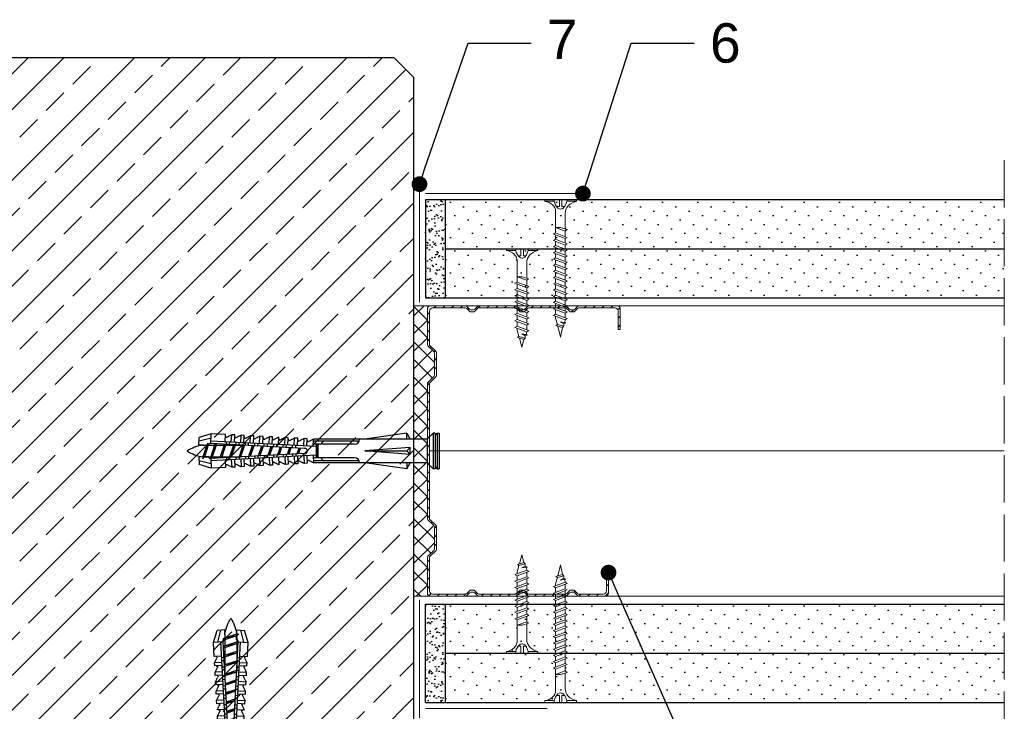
# Model space of a CAD drawing. Header units: millimetres. Extents: x 1245 to 3300, y 237 to 1534.
# Tile 9 of 16: x 2281 to 2531, y 524 to 699. Entities that reach past the tile are written whole.
import ezdxf
from ezdxf import colors
from ezdxf.entities.mleader import LeaderData, LeaderLine
from ezdxf.math import Vec2, Vec3

# ---------------------------------------------------------------- set-up
doc = ezdxf.new("R2010")
doc.units = ezdxf.units.MM
doc.linetypes.add('ACAD_ISO02W100', pattern=[15, 12, -3])
for name, color, linetype, lineweight in [('_ISOVER WELNA', 7, 'BATTING', 9), ('_RIGIPS AKCESORIA', 7, 'Continuous', 18), ('_RIGIPS G-K', 7, 'Continuous', 25), ('_RIGIPS PROFIL', 7, 'Continuous', 18), ('KRESKOWANIE', 7, 'Continuous', 9), ('OPISY', 7, 'Continuous', 9), ('PRZERYWANA', 7, 'ACAD_ISO02W100', 9)]:
    doc.layers.add(name, color=color, linetype=linetype, lineweight=lineweight)
doc.styles.get("Standard").update_dxf_attribs({"font": 'arial.ttf'})
doc.linetypes.add('BATTING', pattern='A,0.00254,-2.54,[134,ltypeshp.shx,S=2.54,R=0,X=-2.54,Y=0],-5.08,[134,ltypeshp.shx,S=2.54,R=180,X=2.54,Y=0],-2.54', length=10.16254)
pattern_1 = [(225, (85.7817, -438.6024), (1.122532, -3.367596), [0, -3.175])]
pattern_2 = [(225, (85.7817, -461.8024), (1.122532, -3.367596), [0, -3.175])]

# ---------------------------------------------------------------- blocks, each defined once
blk = doc.blocks.new('TN 25')
at = {"layer": '_RIGIPS AKCESORIA'}
for p, q in [((0, -0.84), (0, 7.16)), ((0, 7.16), (0.46, 7.16)), ((0.46, 7.16), (0.46, 4.78)), ((8.47, 4.46), (8.79, 5)), ((8.79, 5), (9.93, 2.01)), ((10.1, 4.46), (10.41, 5)), ((10.41, 5), (11.56, 2.01)), ((11.67, 4.46), (11.99, 5)), ((11.99, 5), (13.14, 2.01)), ((13.21, 4.46), (13.52, 5)), ((13.52, 5), (14.67, 2.01)), ((14.8, 4.46), (15.12, 5)), ((15.12, 5), (16.26, 2.01)), ((16.42, 4.46), (16.73, 5)), ((16.73, 5), (17.88, 2.01)), ((17.99, 4.46), (18.31, 5)), ((18.31, 5), (19.45, 2.01)), ((19.68, 4.46), (20, 5)), ((20, 5), (21.14, 2.01)), ((0.46, 4.78), (0, 4.78)), ((0, 3.5), (1.77, 3.5)), ((0, 2.83), (1.77, 2.83)), ((1.77, 3.5), (1.77, 4.2)), ((1.77, 2.83), (1.77, 2.18)), ((3.02, 4.46), (8.47, 4.46)), ((7.12, 4.46), (7.12, 3.18)), ((8.03, 2.01), (7.12, 4.46)), ((7.12, 3.18), (7.65, 1.53)), ((9.61, 1.51), (8.47, 4.46)), ((9, 4.46), (10.1, 4.46)), ((11.23, 1.51), (10.1, 4.46)), ((10.62, 4.46), (11.67, 4.46)), ((12.81, 1.51), (11.67, 4.46)), ((12.2, 4.46), (13.21, 4.46)), ((14.34, 1.51), (13.21, 4.46)), ((13.73, 4.46), (14.8, 4.46)), ((15.94, 1.51), (14.8, 4.46)), ((15.33, 4.46), (16.42, 4.46)), ((17.55, 1.51), (16.42, 4.46)), ((16.94, 4.46), (17.99, 4.46)), ((19.13, 1.51), (17.99, 4.46)), ((18.52, 4.46), (19.68, 4.46)), ((20.82, 1.51), (19.68, 4.46)), ((20.21, 4.46), (20.7, 4.46)), ((20.7, 4.46), (22.28, 3.98)), ((21.85, 1.83), (21.67, 3.28)), ((21.67, 3.28), (22.14, 2.4)), ((22.28, 3.98), (22.56, 4.37)), ((22.7, 2.36), (22.28, 3.98)), ((22.56, 4.37), (23.03, 2.71)), ((23.03, 2.71), (22.7, 2.36)), ((22.71, 3.85), (25, 3.24)), ((25, 3.24), (23.03, 2.71)), ((0.46, 1.64), (0, 1.64)), ((0.46, -0.84), (0.46, 1.64)), ((7.49, 2.01), (3.55, 2.01)), ((7.65, 1.53), (8.03, 2.01)), ((9.41, 2.01), (8.03, 2.01)), ((9.93, 2.01), (9.61, 1.51)), ((11.04, 2.01), (9.93, 2.01)), ((11.56, 2.01), (11.23, 1.51)), ((12.61, 2.01), (11.56, 2.01)), ((13.14, 2.01), (12.81, 1.51)), ((14.15, 2.01), (13.14, 2.01)), ((14.67, 2.01), (14.34, 1.51)), ((15.74, 2.01), (14.67, 2.01)), ((16.26, 2.01), (15.94, 1.51)), ((17.36, 2.01), (16.26, 2.01)), ((17.88, 2.01), (17.55, 1.51)), ((18.93, 2.01), (17.88, 2.01)), ((19.45, 2.01), (19.13, 1.51)), ((19.45, 2.01), (20.62, 2.01)), ((21.14, 2.01), (20.82, 1.51)), ((21.14, 2.01), (21.81, 2.12)), ((22.14, 2.4), (21.85, 1.83)), ((22.7, 2.36), (22.14, 2.4)), ((0, -0.84), (0.46, -0.84))]:
    blk.add_line(p, q, dxfattribs=at)
for centre, major_axis, ratio, start_param, end_param in [((3.09, 7.67), (0.17, 3.2), 0.826134, 1.773653, 3.180586), ((-0.04, 0.9), (0, 3.93), 0.848176, -0.720942, -0.151112), ((0.59, 4.62), (0, 2.81), 0.848176, 3.475072, 3.862535), ((1.66, 3.18), (0, 0.895), 0.848176, -1.552777, -0.720942), ((1.66, 3.18), (0, 0.895), 0.848176, 3.862535, 4.730408), ((3.37, -1.57), (0.28, 3.57), 0.832181, 0.035984, 1.430787), ((-2.73, 15.91), (0, 14.76), 0.848176, 3.399396, 3.475072)]:
    blk.add_ellipse(centre, major_axis=major_axis, ratio=ratio, start_param=start_param, end_param=end_param, dxfattribs=at)
blk = doc.blocks.new('TN 35')
at = {"layer": '_RIGIPS AKCESORIA'}
for p, q in [((0, -0.84), (0, 7.16)), ((0, 7.16), (0.46, 7.16)), ((0.46, 7.16), (0.46, 4.78)), ((8.47, 4.46), (8.79, 5)), ((8.79, 5), (9.93, 2.01)), ((10.1, 4.46), (10.41, 5)), ((10.41, 5), (11.56, 2.01)), ((11.67, 4.46), (11.99, 5)), ((11.99, 5), (13.14, 2.01)), ((13.21, 4.46), (13.52, 5)), ((13.52, 5), (14.67, 2.01)), ((14.8, 4.46), (15.12, 5)), ((15.12, 5), (16.26, 2.01)), ((16.42, 4.46), (16.73, 5)), ((16.73, 5), (17.88, 2.01)), ((17.99, 4.46), (18.31, 5)), ((18.31, 5), (19.45, 2.01)), ((19.57, 4.46), (19.88, 5)), ((19.88, 5), (21.03, 2.01)), ((21.14, 4.46), (21.46, 5)), ((21.46, 5), (22.6, 2.01)), ((22.72, 4.46), (23.03, 5)), ((23.03, 5), (24.18, 2.01)), ((24.29, 4.46), (24.61, 5)), ((24.61, 5), (25.75, 2.01)), ((25.87, 4.46), (26.18, 5)), ((26.18, 5), (27.33, 2.01)), ((27.44, 4.46), (27.76, 5)), ((27.76, 5), (28.9, 2.01)), ((29.13, 4.46), (29.45, 5)), ((29.45, 5), (30.59, 2.01)), ((0.46, 4.78), (0, 4.78)), ((0, 3.5), (1.77, 3.5)), ((0, 2.83), (1.77, 2.83)), ((1.77, 3.5), (1.77, 4.2)), ((1.77, 2.83), (1.77, 2.18)), ((3.02, 4.46), (8.47, 4.46)), ((7.12, 4.46), (7.12, 3.18)), ((8.03, 2.01), (7.12, 4.46)), ((7.12, 3.18), (7.65, 1.53)), ((9.61, 1.51), (8.47, 4.46)), ((9, 4.46), (10.1, 4.46)), ((11.23, 1.51), (10.1, 4.46)), ((10.62, 4.46), (11.67, 4.46)), ((12.81, 1.51), (11.67, 4.46)), ((12.2, 4.46), (13.21, 4.46)), ((14.34, 1.51), (13.21, 4.46)), ((13.73, 4.46), (14.8, 4.46)), ((15.94, 1.51), (14.8, 4.46)), ((15.33, 4.46), (16.42, 4.46)), ((17.55, 1.51), (16.42, 4.46)), ((16.94, 4.46), (17.99, 4.46)), ((19.13, 1.51), (17.99, 4.46)), ((18.52, 4.46), (19.57, 4.46)), ((20.7, 1.51), (19.57, 4.46)), ((20.09, 4.46), (21.14, 4.46)), ((22.28, 1.51), (21.14, 4.46)), ((21.67, 4.46), (22.72, 4.46)), ((23.85, 1.51), (22.72, 4.46)), ((23.24, 4.46), (24.29, 4.46)), ((25.43, 1.51), (24.29, 4.46)), ((24.81, 4.46), (25.87, 4.46)), ((27, 1.51), (25.87, 4.46)), ((26.39, 4.46), (27.44, 4.46)), ((28.58, 1.51), (27.44, 4.46)), ((27.96, 4.46), (29.13, 4.46)), ((30.27, 1.51), (29.13, 4.46)), ((29.65, 4.46), (30.15, 4.46)), ((30.15, 4.46), (31.73, 3.98)), ((31.3, 1.83), (31.12, 3.28)), ((31.12, 3.28), (31.59, 2.4)), ((31.73, 3.98), (32.01, 4.37)), ((32.15, 2.36), (31.73, 3.98)), ((32.01, 4.37), (32.48, 2.71)), ((32.48, 2.71), (32.15, 2.36)), ((32.16, 3.85), (35, 3.24)), ((35, 3.24), (32.48, 2.71)), ((0.46, 1.64), (0, 1.64)), ((0.46, -0.84), (0.46, 1.64)), ((7.49, 2.01), (3.55, 2.01)), ((7.65, 1.53), (8.03, 2.01)), ((9.41, 2.01), (8.03, 2.01)), ((9.93, 2.01), (9.61, 1.51)), ((11.04, 2.01), (9.93, 2.01)), ((11.56, 2.01), (11.23, 1.51)), ((12.61, 2.01), (11.56, 2.01)), ((13.14, 2.01), (12.81, 1.51)), ((14.15, 2.01), (13.14, 2.01)), ((14.67, 2.01), (14.34, 1.51)), ((15.74, 2.01), (14.67, 2.01)), ((16.26, 2.01), (15.94, 1.51)), ((17.36, 2.01), (16.26, 2.01)), ((17.88, 2.01), (17.55, 1.51)), ((18.93, 2.01), (17.84, 2.01)), ((19.45, 2.01), (19.13, 1.51)), ((20.51, 2.01), (19.41, 2.01)), ((21.03, 2.01), (20.7, 1.51)), ((22.08, 2.01), (20.99, 2.01)), ((22.6, 2.01), (22.28, 1.51)), ((23.66, 2.01), (22.56, 2.01)), ((24.18, 2.01), (23.85, 1.51)), ((25.23, 2.01), (24.14, 2.01)), ((25.75, 2.01), (25.43, 1.51)), ((26.81, 2.01), (25.71, 2.01)), ((27.33, 2.01), (27, 1.51)), ((28.38, 2.01), (27.33, 2.01)), ((28.9, 2.01), (28.58, 1.51)), ((28.9, 2.01), (30.07, 2.01)), ((30.59, 2.01), (30.27, 1.51)), ((30.59, 2.01), (31.26, 2.12)), ((31.59, 2.4), (31.3, 1.83)), ((32.15, 2.36), (31.59, 2.4)), ((0, -0.84), (0.46, -0.84))]:
    blk.add_line(p, q, dxfattribs=at)
for centre, major_axis, ratio, start_param, end_param in [((3.09, 7.67), (0.17, 3.2), 0.826134, 1.773653, 3.180586), ((-0.04, 0.9), (0, 3.93), 0.848176, -0.720942, -0.151112), ((0.59, 4.62), (0, 2.81), 0.848176, 3.475072, 3.862535), ((1.66, 3.18), (0, 0.895), 0.848176, -1.552777, -0.720942), ((1.66, 3.18), (0, 0.895), 0.848176, 3.862535, 4.730408), ((3.37, -1.57), (0.28, 3.57), 0.832181, 0.035984, 1.430787), ((-2.73, 15.91), (0, 14.76), 0.848176, 3.399396, 3.475072)]:
    blk.add_ellipse(centre, major_axis=major_axis, ratio=ratio, start_param=start_param, end_param=end_param, dxfattribs=at)
blk = doc.blocks.new('CW 75 ULTRASTIL')
h = blk.add_hatch()
h.set_pattern_fill('ANSI31', color=256, scale=0.5, style=0)
h.paths.add_polyline_path([(106.07, 103.31, -0.414214), (106.87, 104.11), (115.19, 104.11, -0.198912), (115.55, 103.96), (116.25, 103.25, 0.198912), (116.61, 103.11), (117.19, 103.11, 0.198912), (117.55, 103.25), (118.25, 103.96, -0.198912), (118.61, 104.11), (127.89, 104.11, -0.198912), (128.25, 103.96), (128.95, 103.25, 0.198912), (129.31, 103.11), (129.89, 103.11, 0.198912), (130.25, 103.25), (130.95, 103.96, -0.198912), (131.31, 104.11), (140.59, 104.11, -0.198912), (140.95, 103.96), (141.65, 103.25, 0.198912), (142.01, 103.11), (142.59, 103.11, 0.198912), (142.95, 103.25), (143.65, 103.96, -0.198912), (144.01, 104.11), (153.17, 104.11, -0.414214), (153.97, 103.31), (153.97, 98.66), (154.52, 98.66), (154.52, 103.86, 0.414214), (153.72, 104.66), (144.01, 104.66, 0.198912), (143.65, 104.51), (142.95, 103.8, -0.198912), (142.59, 103.66), (142.01, 103.66, -0.198912), (141.65, 103.8), (140.95, 104.51, 0.198912), (140.59, 104.66), (131.31, 104.66, 0.198912), (130.95, 104.51), (130.25, 103.8, -0.198912), (129.89, 103.66), (129.31, 103.66, -0.198912), (128.95, 103.8), (128.25, 104.51, 0.198912), (127.89, 104.66), (118.61, 104.66, 0.198912), (118.25, 104.51), (117.55, 103.8, -0.198912), (117.19, 103.66), (116.61, 103.66, -0.198912), (116.25, 103.8), (115.55, 104.51, 0.198912), (115.19, 104.66), (106.32, 104.66, 0.414214), (105.52, 103.86), (105.52, 94.86, 0.198912), (105.67, 94.51), (107.17, 93, -0.198912), (107.32, 92.65), (107.32, 87.06, -0.198912), (107.17, 86.71), (105.67, 85.2, 0.198912), (105.52, 84.85), (105.52, 50.66, 0.198912), (105.67, 50.31), (107.17, 48.8, -0.198912), (107.32, 48.45), (107.32, 42.86, -0.198912), (107.17, 42.51), (105.67, 41, 0.198912), (105.52, 40.65), (105.52, 31.66, 0.414214), (106.32, 30.86), (115.19, 30.86, 0.198912), (115.55, 31), (116.25, 31.71, -0.198912), (116.61, 31.86), (117.19, 31.86, -0.198912), (117.55, 31.71), (118.25, 31, 0.198912), (118.61, 30.86), (127.89, 30.86, 0.198912), (128.25, 31), (128.95, 31.71, -0.198912), (129.31, 31.86), (129.89, 31.86, -0.198912), (130.25, 31.71), (130.95, 31, 0.198912), (131.31, 30.86), (140.59, 30.86, 0.198912), (140.95, 31), (141.65, 31.71, -0.198912), (142.01, 31.86), (142.59, 31.86, -0.198912), (142.95, 31.71), (143.65, 31, 0.198912), (144.01, 30.86), (150.72, 30.86, 0.414214), (151.52, 31.66), (151.52, 36.86), (150.97, 36.86), (150.97, 32.21, -0.414214), (150.17, 31.41), (144.01, 31.41, -0.198912), (143.65, 31.55), (142.95, 32.26, 0.198912), (142.59, 32.41), (142.01, 32.41, 0.198912), (141.65, 32.26), (140.95, 31.55, -0.198912), (140.59, 31.41), (131.31, 31.41, -0.198912), (130.95, 31.55), (130.25, 32.26, 0.198912), (129.89, 32.41), (129.31, 32.41, 0.198912), (128.95, 32.26), (128.25, 31.55, -0.198912), (127.89, 31.41), (118.61, 31.41, -0.198912), (118.25, 31.55), (117.55, 32.26, 0.198912), (117.19, 32.41), (116.61, 32.41, 0.198912), (116.25, 32.26), (115.55, 31.55, -0.198912), (115.19, 31.41), (106.87, 31.41, -0.414214), (106.07, 32.21), (106.07, 40.65, -0.198912), (106.22, 41), (107.72, 42.51, 0.198912), (107.87, 42.86), (107.87, 48.45, 0.198912), (107.72, 48.8), (106.22, 50.31, -0.198912), (106.07, 50.66), (106.07, 84.85, -0.198912), (106.22, 85.2), (107.72, 86.71, 0.198912), (107.87, 87.06), (107.87, 92.65, 0.198912), (107.72, 93), (106.22, 94.51, -0.198912), (106.07, 94.86)])
at = {"layer": '_RIGIPS PROFIL'}
for p, q in [((105.52, 103.86), (105.52, 94.86)), ((106.07, 103.31), (106.07, 94.86)), ((115.19, 104.66), (106.32, 104.66)), ((115.19, 104.11), (106.87, 104.11)), ((115.55, 104.51), (116.25, 103.8)), ((115.55, 103.96), (116.25, 103.25)), ((117.19, 103.66), (116.61, 103.66)), ((117.19, 103.11), (116.61, 103.11)), ((118.25, 104.51), (117.55, 103.8)), ((118.25, 103.96), (117.55, 103.25)), ((127.89, 104.66), (118.61, 104.66)), ((127.89, 104.11), (118.61, 104.11)), ((128.25, 104.51), (128.95, 103.8)), ((128.25, 103.96), (128.95, 103.25)), ((129.89, 103.66), (129.31, 103.66)), ((129.89, 103.11), (129.31, 103.11)), ((130.95, 104.51), (130.25, 103.8)), ((130.95, 103.96), (130.25, 103.25)), ((131.31, 104.66), (140.59, 104.66)), ((131.31, 104.11), (140.59, 104.11)), ((140.95, 104.51), (141.65, 103.8)), ((140.95, 103.96), (141.65, 103.25)), ((142.59, 103.66), (142.01, 103.66)), ((142.59, 103.11), (142.01, 103.11)), ((143.65, 104.51), (142.95, 103.8)), ((143.65, 103.96), (142.95, 103.25)), ((153.72, 104.66), (144.01, 104.66)), ((153.17, 104.11), (144.01, 104.11)), ((153.97, 98.66), (153.97, 103.31)), ((154.52, 98.66), (154.52, 103.86)), ((153.97, 98.66), (154.52, 98.66)), ((107.17, 93), (105.67, 94.51)), ((107.72, 93), (106.22, 94.51)), ((107.32, 92.65), (107.32, 87.06)), ((107.87, 92.65), (107.87, 87.06)), ((107.17, 86.71), (105.67, 85.2)), ((107.72, 86.71), (106.22, 85.2)), ((105.52, 84.85), (105.52, 50.66)), ((106.07, 84.85), (106.07, 50.66)), ((107.17, 48.8), (105.67, 50.31)), ((107.72, 48.8), (106.22, 50.31)), ((107.32, 42.86), (107.32, 48.45)), ((107.87, 42.86), (107.87, 48.45)), ((107.17, 42.51), (105.67, 41)), ((107.72, 42.51), (106.22, 41)), ((105.52, 31.66), (105.52, 40.65)), ((106.07, 32.21), (106.07, 40.65)), ((150.97, 36.86), (150.97, 32.21)), ((150.97, 36.86), (151.52, 36.86)), ((151.52, 36.86), (151.52, 31.66)), ((115.19, 30.86), (106.32, 30.86)), ((115.19, 31.41), (106.87, 31.41)), ((115.55, 31.55), (116.25, 32.26)), ((115.55, 31), (116.25, 31.71)), ((117.19, 32.41), (116.61, 32.41)), ((117.19, 31.86), (116.61, 31.86)), ((118.25, 31.55), (117.55, 32.26)), ((118.25, 31), (117.55, 31.71)), ((127.89, 31.41), (118.61, 31.41)), ((127.89, 30.86), (118.61, 30.86)), ((128.25, 31.55), (128.95, 32.26)), ((128.25, 31), (128.95, 31.71)), ((129.89, 32.41), (129.31, 32.41)), ((129.89, 31.86), (129.31, 31.86)), ((130.95, 31.55), (130.25, 32.26)), ((130.95, 31), (130.25, 31.71)), ((131.31, 31.41), (140.59, 31.41)), ((131.31, 30.86), (140.59, 30.86)), ((140.95, 31.55), (141.65, 32.26)), ((140.95, 31), (141.65, 31.71)), ((142.59, 32.41), (142.01, 32.41)), ((142.59, 31.86), (142.01, 31.86)), ((143.65, 31.55), (142.95, 32.26)), ((143.65, 31), (142.95, 31.71)), ((150.17, 31.41), (144.01, 31.41)), ((150.72, 30.86), (144.01, 30.86))]:
    blk.add_line(p, q, dxfattribs=at)
for centre, radius, start, end in [((106.32, 103.86), 0.8, 90, 180), ((106.87, 103.31), 0.8, 90, 180), ((115.19, 104.16), 0.5, 45, 90), ((115.19, 103.61), 0.5, 45, 90), ((116.61, 104.16), 0.5, 225, 270), ((116.61, 103.61), 0.5, 225, 270), ((117.19, 104.16), 0.5, 270, 315), ((117.19, 103.61), 0.5, 270, 315), ((118.61, 104.16), 0.5, 90, 135), ((118.61, 103.61), 0.5, 90, 135), ((127.89, 104.16), 0.5, 45, 90), ((127.89, 103.61), 0.5, 45, 90), ((129.31, 104.16), 0.5, 225, 270), ((129.31, 103.61), 0.5, 225, 270), ((129.89, 104.16), 0.5, 270, 315), ((129.89, 103.61), 0.5, 270, 315), ((131.31, 104.16), 0.5, 90, 135), ((131.31, 103.61), 0.5, 90, 135), ((140.59, 104.16), 0.5, 45, 90), ((140.59, 103.61), 0.5, 45, 90), ((142.01, 104.16), 0.5, 225, 270), ((142.01, 103.61), 0.5, 225, 270), ((142.59, 104.16), 0.5, 270, 315), ((142.59, 103.61), 0.5, 270, 315), ((144.01, 104.16), 0.5, 90, 135), ((144.01, 103.61), 0.5, 90, 135), ((153.17, 103.31), 0.8, 0, 90), ((153.72, 103.86), 0.8, 0, 90), ((106.02, 94.86), 0.5, 180, 225), ((106.57, 94.86), 0.5, 180, 225), ((106.82, 92.65), 0.5, 0, 45), ((107.37, 92.65), 0.5, 0, 45), ((106.02, 84.85), 0.5, 135, 180), ((106.57, 84.85), 0.5, 135, 180), ((106.82, 87.06), 0.5, 315, 0), ((107.37, 87.06), 0.5, 315, 0), ((106.02, 50.66), 0.5, 180, 225), ((106.57, 50.66), 0.5, 180, 225), ((106.82, 48.45), 0.5, 0, 45), ((107.37, 48.45), 0.5, 0, 45), ((106.82, 42.86), 0.5, 315, 0), ((107.37, 42.86), 0.5, 315, 0), ((106.02, 40.65), 0.5, 135, 180), ((106.57, 40.65), 0.5, 135, 180), ((106.32, 31.66), 0.8, 180, 270), ((106.87, 32.21), 0.8, 180, 270), ((115.19, 31.91), 0.5, 270, 315), ((115.19, 31.36), 0.5, 270, 315), ((116.61, 31.91), 0.5, 90, 135), ((116.61, 31.36), 0.5, 90, 135), ((117.19, 31.91), 0.5, 45, 90), ((117.19, 31.36), 0.5, 45, 90), ((118.61, 31.91), 0.5, 225, 270), ((118.61, 31.36), 0.5, 225, 270), ((127.89, 31.91), 0.5, 270, 315), ((127.89, 31.36), 0.5, 270, 315), ((129.31, 31.91), 0.5, 90, 135), ((129.31, 31.36), 0.5, 90, 135), ((129.89, 31.91), 0.5, 45, 90), ((129.89, 31.36), 0.5, 45, 90), ((131.31, 31.91), 0.5, 225, 270), ((131.31, 31.36), 0.5, 225, 270), ((140.59, 31.91), 0.5, 270, 315), ((140.59, 31.36), 0.5, 270, 315), ((142.01, 31.91), 0.5, 90, 135), ((142.01, 31.36), 0.5, 90, 135), ((142.59, 31.91), 0.5, 45, 90), ((142.59, 31.36), 0.5, 45, 90), ((144.01, 31.91), 0.5, 225, 270), ((144.01, 31.36), 0.5, 225, 270), ((150.17, 32.21), 0.8, 270, 0), ((150.72, 31.66), 0.8, 270, 0)]:
    blk.add_arc(centre, radius, start, end, dxfattribs=at)
blk = doc.blocks.new('kolek rozprezny komplet 60')
for p, q in [((390.66, 217.01), (390.76, 218.91)), ((393.75, 218.75), (390.71, 217.96)), ((393.81, 219.85), (390.76, 218.91)), ((393.68, 217.35), (393.81, 219.85)), ((420.47, 216.55), (393.71, 217.95)), ((397.41, 219.66), (393.81, 219.85)), ((397.31, 217.76), (397.41, 219.66)), ((397.67, 217.14), (397.71, 217.74)), ((399, 219.58), (397.82, 218.98)), ((398.47, 217.1), (398.5, 217.7)), ((398.9, 217.68), (399, 219.58)), ((399.8, 219.54), (399, 219.58)), ((399.7, 217.64), (399.8, 219.54)), ((400.07, 217.02), (400.1, 217.62)), ((401.4, 219.45), (400.22, 218.85)), ((400.87, 216.98), (400.9, 217.58)), ((401.3, 217.56), (401.4, 219.45)), ((402.2, 219.41), (401.4, 219.45)), ((402.1, 217.51), (402.2, 219.41)), ((403.8, 219.33), (402.61, 218.72)), ((403.7, 217.43), (403.8, 219.33)), ((404.6, 219.29), (403.8, 219.33)), ((404.5, 217.39), (404.6, 219.29)), ((406.19, 219.2), (405.01, 218.6)), ((406.09, 217.3), (406.19, 219.2)), ((406.99, 219.16), (406.19, 219.2)), ((406.89, 217.26), (406.99, 219.16)), ((408.59, 219.08), (407.41, 218.47)), ((408.49, 217.18), (408.59, 219.08)), ((409.39, 219.03), (408.59, 219.08)), ((409.29, 217.14), (409.39, 219.03)), ((410.99, 218.95), (409.8, 218.35)), ((410.89, 217.05), (410.99, 218.95)), ((412.59, 218.87), (411.4, 218.26)), ((412.49, 216.97), (412.59, 218.87)), ((413.38, 218.82), (412.59, 218.87)), ((413.28, 216.93), (413.38, 218.82)), ((414.98, 218.74), (413.8, 218.14)), ((414.88, 216.84), (414.98, 218.74)), ((415.78, 218.7), (414.98, 218.74)), ((415.68, 216.8), (415.78, 218.7)), ((417.38, 218.62), (416.2, 218.01)), ((417.28, 216.72), (417.38, 218.62)), ((418.18, 218.57), (417.38, 218.62)), ((418.08, 216.68), (418.18, 218.57)), ((419.78, 218.49), (418.59, 217.89)), ((419.68, 216.59), (419.78, 218.49)), ((431.37, 217.95), (419.75, 217.95)), ((448.67, 218.45), (419.77, 218.45)), ((443.47, 219.95), (432.8, 218.45)), ((443.47, 218.45), (443.47, 219.95)), ((443.47, 219.95), (444.34, 218.45)), ((450.17, 219.95), (448.67, 218.45)), ((448.67, 218.45), (448.67, 212.45)), ((450.17, 219.95), (450.17, 210.95)), ((450.67, 219.95), (450.17, 219.95)), ((450.67, 219.95), (450.67, 210.95)), ((450.67, 219.35), (451.17, 219.95)), ((451.17, 219.95), (451.67, 219.95)), ((451.17, 219.95), (451.17, 210.95)), ((451.67, 219.95), (451.67, 210.95)), ((393.15, 216.88), (390.66, 217.01)), ((391.67, 216.95), (392.67, 216.95)), ((392.67, 216.95), (391.67, 213.95)), ((392.67, 216.95), (392.07, 213.95)), ((393.07, 216.95), (392.07, 213.95)), ((392.67, 216.95), (393.04, 217.45)), ((393.07, 216.95), (393.04, 217.45)), ((393.07, 216.95), (394.67, 216.95)), ((394.67, 216.95), (393.67, 213.95)), ((417.38, 216.11), (393.68, 217.35)), ((394.67, 216.95), (394.07, 213.95)), ((395.07, 216.95), (394.07, 213.95)), ((394.67, 216.95), (394.92, 217.29)), ((395.07, 216.95), (395.05, 217.28)), ((395.07, 216.95), (397.07, 216.95)), ((397.07, 216.95), (396.07, 213.95)), ((397.07, 216.95), (396.47, 213.95)), ((397.47, 216.95), (396.47, 213.95)), ((397.07, 216.95), (397.23, 217.17)), ((397.47, 216.95), (397.46, 217.16)), ((397.47, 216.95), (399.47, 216.95)), ((399.47, 216.95), (398.47, 213.95)), ((399.47, 216.95), (398.87, 213.95)), ((399.87, 216.95), (398.87, 213.95)), ((399.47, 216.95), (399.55, 217.05)), ((399.87, 216.95), (399.87, 217.03)), ((399.87, 216.95), (401.38, 216.95)), ((401.87, 216.92), (400.87, 213.95)), ((401.87, 216.92), (401.27, 213.95)), ((402.26, 216.9), (401.27, 213.95)), ((402.47, 216.89), (402.5, 217.49)), ((403.27, 216.85), (403.3, 217.45)), ((404.22, 216.8), (403.31, 214.05)), ((404.24, 216.8), (403.7, 214.07)), ((404.62, 216.78), (403.72, 214.07)), ((404.86, 216.77), (404.9, 217.37)), ((405.66, 216.73), (405.69, 217.32)), ((406.58, 216.68), (405.75, 214.18)), ((406.62, 216.68), (406.12, 214.2)), ((406.98, 216.66), (406.16, 214.2)), ((407.26, 216.64), (407.29, 217.24)), ((408.06, 216.6), (408.09, 217.2)), ((408.94, 216.55), (408.19, 214.31)), ((408.99, 216.55), (408.55, 214.33)), ((409.34, 216.53), (408.6, 214.33)), ((409.66, 216.52), (409.69, 217.12)), ((410.46, 216.47), (410.49, 217.07)), ((411.3, 216.43), (410.64, 214.44)), ((411.37, 216.43), (410.98, 214.45)), ((411.69, 216.41), (411.04, 214.46)), ((412.05, 216.39), (412.09, 216.99)), ((412.85, 216.35), (412.89, 216.95)), ((413.66, 216.31), (413.08, 214.56)), ((413.75, 216.3), (413.4, 214.58)), ((414.05, 216.29), (413.49, 214.58)), ((414.45, 216.27), (414.48, 216.86)), ((415.25, 216.22), (415.28, 216.82)), ((416.02, 216.18), (415.52, 214.69)), ((416.12, 216.18), (415.83, 214.71)), ((416.41, 216.16), (415.93, 214.71)), ((418.22, 215.58), (418.01, 214.95)), ((430.17, 217.15), (419.71, 217.15)), ((420.47, 217.15), (420.47, 213.75)), ((420.67, 217.15), (420.67, 213.75)), ((420.87, 217.15), (420.87, 213.75)), ((444.34, 216.37), (432.8, 215.45)), ((432.8, 215.45), (443.47, 215.45)), ((444.34, 214.53), (432.8, 215.45)), ((444.34, 216.37), (443.47, 215.45)), ((444.34, 214.53), (443.47, 215.45)), ((444.34, 214.53), (444.34, 216.37)), ((448.67, 216.95), (448.67, 213.95)), ((393.15, 214.02), (390.66, 213.89)), ((390.66, 213.89), (390.76, 211.99)), ((393.75, 212.15), (390.71, 212.94)), ((391.67, 213.95), (391.71, 213.45)), ((391.71, 213.45), (392.07, 213.95)), ((392.07, 213.95), (393.67, 213.95)), ((393.67, 213.95), (393.7, 213.55)), ((417.38, 214.79), (393.68, 213.55)), ((393.68, 213.55), (393.81, 211.05)), ((420.47, 214.35), (393.71, 212.95)), ((393.78, 213.55), (394.07, 213.95)), ((394.07, 213.95), (396.07, 213.95)), ((396.07, 213.95), (396.09, 213.67)), ((396.28, 213.68), (396.47, 213.95)), ((396.47, 213.95), (398.47, 213.95)), ((397.31, 213.14), (397.41, 211.24)), ((397.67, 213.76), (397.71, 213.16)), ((398.47, 213.95), (398.48, 213.8)), ((398.47, 213.8), (398.5, 213.2)), ((398.77, 213.81), (398.87, 213.95)), ((398.87, 213.95), (400.87, 213.95)), ((398.9, 213.22), (399, 211.32)), ((399.7, 213.26), (399.8, 211.36)), ((400.07, 213.88), (400.1, 213.28)), ((400.87, 213.95), (400.88, 213.92)), ((400.87, 213.92), (400.9, 213.32)), ((401.27, 213.95), (401.38, 213.95)), ((401.27, 213.94), (401.27, 213.95)), ((401.3, 213.35), (401.4, 211.45)), ((402.1, 213.39), (402.2, 211.49)), ((402.47, 214.01), (402.5, 213.41)), ((403.27, 214.05), (403.3, 213.45)), ((403.7, 213.47), (403.8, 211.57)), ((404.5, 213.51), (404.6, 211.62)), ((404.86, 214.13), (404.9, 213.53)), ((405.66, 214.17), (405.69, 213.58)), ((406.09, 213.6), (406.19, 211.7)), ((406.89, 213.64), (406.99, 211.74)), ((407.26, 214.26), (407.29, 213.66)), ((408.06, 214.3), (408.09, 213.7)), ((408.49, 213.72), (408.59, 211.82)), ((409.29, 213.76), (409.39, 211.87)), ((409.66, 214.38), (409.69, 213.79)), ((410.99, 211.95), (409.8, 212.55)), ((410.46, 214.43), (410.49, 213.83)), ((410.89, 213.85), (410.99, 211.95)), ((412.59, 212.03), (411.4, 212.64)), ((412.05, 214.51), (412.09, 213.91)), ((412.49, 213.93), (412.59, 212.03)), ((412.85, 214.55), (412.89, 213.95)), ((413.28, 213.97), (413.38, 212.08)), ((414.98, 212.16), (413.8, 212.76)), ((414.45, 214.64), (414.48, 214.04)), ((414.88, 214.06), (414.98, 212.16)), ((415.25, 214.68), (415.28, 214.08)), ((415.68, 214.1), (415.78, 212.2)), ((417.38, 212.29), (416.2, 212.89)), ((417.28, 214.18), (417.38, 212.29)), ((418.08, 214.22), (418.18, 212.33)), ((419.78, 212.41), (418.59, 213.01)), ((419.68, 214.31), (419.78, 212.41)), ((430.17, 213.75), (419.71, 213.75)), ((431.37, 212.95), (419.75, 212.95)), ((393.81, 211.05), (390.76, 211.99)), ((397.41, 211.24), (393.81, 211.05)), ((399, 211.32), (397.82, 211.93)), ((399.8, 211.36), (399, 211.32)), ((401.4, 211.45), (400.22, 212.05)), ((402.2, 211.49), (401.4, 211.45)), ((403.8, 211.57), (402.61, 212.18)), ((404.6, 211.62), (403.8, 211.57)), ((406.19, 211.7), (405.01, 212.3)), ((406.99, 211.74), (406.19, 211.7)), ((408.59, 211.82), (407.41, 212.43)), ((409.39, 211.87), (408.59, 211.82)), ((413.38, 212.08), (412.59, 212.03)), ((415.78, 212.2), (414.98, 212.16)), ((418.18, 212.33), (417.38, 212.29)), ((448.67, 212.45), (419.77, 212.45)), ((443.47, 210.95), (432.8, 212.45)), ((443.47, 212.45), (443.47, 210.95)), ((443.47, 210.95), (444.34, 212.45)), ((450.17, 210.95), (448.67, 212.45)), ((450.67, 210.95), (450.17, 210.95)), ((450.67, 211.55), (451.17, 210.95)), ((451.17, 210.95), (451.67, 210.95))]:
    blk.add_line(p, q)
for centre, radius, start, end in [((397.68, 219.24), 0.3, 177, 297), ((400.08, 219.12), 0.3, 177, 297), ((402.48, 218.99), 0.3, 177, 297), ((404.87, 218.87), 0.3, 177, 297), ((407.27, 218.74), 0.3, 177, 297), ((409.67, 218.61), 0.3, 177, 297), ((411.27, 218.53), 0.3, 177, 297), ((413.66, 218.41), 0.3, 177, 297), ((416.06, 218.28), 0.3, 177, 297), ((418.46, 218.15), 0.3, 177, 297), ((422.67, 216.95), 1, 90, 168.463), ((430.17, 218.45), 1.3, 270, 0), ((393.41, 206.24), 10.85, 99.2038, 121.9083), ((393.41, 224.66), 10.85, 238.0917, 260.7962), ((393.65, 216.85), 0.5, 87, 177), ((417.55, 215.45), 0.682, 255.8604, 104.1386), ((393.65, 214.05), 0.5, 183, 273), ((409.67, 212.29), 0.3, 63, 183), ((411.27, 212.37), 0.3, 63, 183), ((413.66, 212.5), 0.3, 63, 183), ((416.06, 212.62), 0.3, 63, 183), ((418.46, 212.75), 0.3, 63, 183), ((422.67, 213.95), 1, 191.537, 270), ((430.17, 212.45), 1.3, 0, 90), ((397.68, 211.66), 0.3, 63, 183), ((400.08, 211.78), 0.3, 63, 183), ((402.48, 211.91), 0.3, 63, 183), ((404.87, 212.03), 0.3, 63, 183), ((407.27, 212.16), 0.3, 63, 183)]:
    blk.add_arc(centre, radius, start, end)
blk = doc.blocks.new('_Dot')
at = {"color": 0, "linetype": 'ByBlock', "lineweight": -2}
blk.add_line((-0.5, 0), (-1, 0), dxfattribs=at)
at = {"color": 0, "linetype": 'ByBlock', "const_width": 0.5}
blk.add_lwpolyline([(-0.25, 0, 1), (0.25, 0, 1)], format="xyb", close=True, dxfattribs=at)

msp = doc.modelspace()

# ---------------------------------------------------------------- hatches: boundary and pattern name
at = {"layer": '_RIGIPS AKCESORIA'}
h = msp.add_hatch(dxfattribs=at)
h.set_pattern_fill('ANSI37', color=256, style=0)
h.set_pattern_definition([(45, (435.7817, -450.2024), (-2.245064, 2.245064), []), (135, (435.7817, -450.2024), (-2.245064, -2.245064), [])])
h.paths.add_polyline_path([(2384.49, 606.77, -0.198912), (2384.63, 607.13), (2386.14, 608.63, 0.198912), (2386.29, 608.99), (2386.29, 614.57, 0.198912), (2386.14, 614.93), (2384.63, 616.43, -0.198912), (2384.49, 616.79), (2384.49, 625.78, -0.414214), (2385.29, 626.58), (2380.99, 626.58), (2380.99, 552.78), (2385.29, 552.78, -0.414214), (2384.49, 553.58), (2384.49, 562.57, -0.198912), (2384.63, 562.93), (2386.14, 564.43, 0.198912), (2386.29, 564.79), (2386.29, 570.37, 0.198912), (2386.14, 570.73), (2384.63, 572.23, -0.198912), (2384.49, 572.59)])
at = {"layer": '_RIGIPS G-K'}
h = msp.add_hatch(dxfattribs=at)
h.set_pattern_fill('AR-SAND', color=256, scale=0.05, style=0)
h.set_pattern_definition([(37.5, (369.4483, -461.8024), (-0.0800016, 2.4470662), [0, -1.9304, 0, -2.159, 0, -2.06375]), (7.5, (369.4483, -461.8024), (2.2476164, 3.5841255), [0, -1.0414, 0, -1.7399, 0, -0.66675]), (327.5, (367.8862, -461.8024), (3.9549619, 0.007186), [0, -0.635, 0, -2.286, 0, -2.9845]), (317.5, (367.8862, -461.8024), (3.8177823, 1.1146466), [0, -0.3175, 0, -1.4986, 0, -1.7145])])
h.paths.add_polyline_path([(2388.99, 653.58), (2383.99, 653.58), (2383.99, 628.58), (2388.99, 628.58)])
h = msp.add_hatch(dxfattribs=at)
h.set_pattern_fill('DOTS', color=256, scale=2, angle=225, style=0)
h.set_pattern_definition(pattern_2)
h.paths.add_polyline_path([(2530.99, 641.08), (2530.99, 653.58), (2388.99, 653.58), (2388.99, 641.08)])
h = msp.add_hatch(dxfattribs=at)
h.set_pattern_fill('DOTS', color=256, scale=2, angle=225, style=0)
h.set_pattern_definition(pattern_2)
h.paths.add_polyline_path([(2530.99, 628.58), (2530.99, 641.08), (2388.99, 641.08), (2388.99, 628.58)])
h = msp.add_hatch(dxfattribs=at)
h.set_pattern_fill('AR-SAND', color=256, scale=0.05, style=0)
h.set_pattern_definition([(322.5, (369.4483, 1641.1652), (-0.0800016, -2.4470662), [0, -1.9304, 0, -2.159, 0, -2.06375]), (352.5, (369.4483, 1641.1652), (2.2476164, -3.5841255), [0, -1.0414, 0, -1.7399, 0, -0.66675]), (32.5, (367.8862, 1641.1652), (3.9549619, -0.007186), [0, -0.635, 0, -2.286, 0, -2.9845]), (42.5, (367.8862, 1641.1652), (3.8177823, -1.1146466), [0, -0.3175, 0, -1.4986, 0, -1.7145])])
h.paths.add_polyline_path([(2388.99, 525.78), (2383.99, 525.78), (2383.99, 550.78), (2388.99, 550.78)])
h = msp.add_hatch(dxfattribs=at)
h.set_pattern_fill('DOTS', color=256, scale=2, angle=225, style=0)
h.set_pattern_definition(pattern_1)
h.paths.add_polyline_path([(2530.99, 538.28), (2530.99, 550.78), (2388.99, 550.78), (2388.99, 538.28)])
h = msp.add_hatch(dxfattribs=at)
h.set_pattern_fill('DOTS', color=256, scale=2, angle=225, style=0)
h.set_pattern_definition(pattern_1)
h.paths.add_polyline_path([(2530.99, 525.78), (2530.99, 538.28), (2388.99, 538.28), (2388.99, 525.78)])
at = {"layer": 'KRESKOWANIE'}
h = msp.add_hatch(dxfattribs=at)
h.set_pattern_fill('ANSI33', color=256, scale=2, style=0)
h.set_pattern_definition([(45, (785.782, -834.77), (-8.980256, 8.980256), []), (45, (794.762, -834.77), (-8.980256, 8.980256), [6.35, -3.175])])
h.paths.add_polyline_path([(2380.99, 684.68), (2375.99, 689.68), (2185.99, 689.68), (2180.99, 684.68), (2180.99, 494.68), (2185.99, 489.68), (2375.99, 489.68), (2380.99, 494.68)])

# ---------------------------------------------------------------- linework, layer by layer
for p, q in [((2185.99, 689.68), (2375.99, 689.68)), ((2375.99, 689.68), (2380.99, 684.68)), ((2380.99, 684.68), (2380.99, 494.68))]:
    msp.add_line(p, q)
at = {"layer": '_ISOVER WELNA', "ltscale": 3.6}
msp.add_line((2530.99, 589.68), (2385.04, 589.68), dxfattribs=at)
at = {"layer": '_RIGIPS AKCESORIA'}
for p, q in [((2382.49, 627.48), (2382.49, 657.48)), ((2383.99, 655.08), (2423.99, 655.08)), ((2382.49, 551.88), (2382.49, 521.88)), ((2383.99, 524.28), (2413.99, 524.28)), ((2384.89, 524.28), (2414.89, 524.28))]:
    msp.add_line(p, q, dxfattribs=at)
at = {"layer": '_RIGIPS G-K'}
for p, q in [((2383.99, 653.58), (2530.99, 653.58)), ((2383.99, 653.58), (2383.99, 628.58)), ((2388.99, 653.58), (2388.99, 628.58)), ((2388.99, 641.08), (2530.99, 641.08)), ((2383.99, 628.58), (2530.99, 628.58)), ((2383.99, 550.78), (2530.99, 550.78)), ((2383.99, 525.78), (2383.99, 550.78)), ((2388.99, 550.78), (2388.99, 525.78)), ((2388.99, 538.28), (2530.99, 538.28)), ((2383.99, 525.78), (2530.99, 525.78))]:
    msp.add_line(p, q, dxfattribs=at)
at = {"layer": '_RIGIPS PROFIL'}
for p, q in [((2380.99, 626.58), (2530.99, 626.58)), ((2380.99, 552.78), (2530.99, 552.78))]:
    msp.add_line(p, q, dxfattribs=at)
at = {"layer": 'PRZERYWANA'}
msp.add_line((2530.99, 663.58), (2530.99, 515.78), dxfattribs=at)

# ---------------------------------------------------------------- block references
msp.add_blockref('kolek rozprezny komplet 60', (1935.81, 374.23))
at = {"xscale": -1, "rotation": 90}
msp.add_blockref('kolek rozprezny komplet 60', (2550.04, 934.86), dxfattribs=at)
at = {"layer": '_RIGIPS AKCESORIA', "xscale": -1, "rotation": 90}
for name, p in [('TN 35', (2421.51, 653.58)), ('TN 25', (2411.73, 641.08))]:
    msp.add_blockref(name, p, dxfattribs=at)
at = {"layer": '_RIGIPS AKCESORIA', "rotation": 90}
for name, p in [('TN 25', (2411.73, 538.28)), ('TN 35', (2421.51, 525.78))]:
    msp.add_blockref(name, p, dxfattribs=at)
at = {"layer": '_RIGIPS PROFIL'}
msp.add_blockref('CW 75 ULTRASTIL', (2278.97, 521.92), dxfattribs=at)

# ---------------------------------------------------------------- leaders
at = {"layer": 'OPISY'}
ml = msp.add_multileader_mtext('Standard', dxfattribs=at)
ml.set_content('7', color=256)
ml.set_leader_properties()
ml.set_arrow_properties(name='DOT')
ml.build(insert=Vec2(0, 0))
ctx = ml.context
ctx.base_point, ctx.char_height, ctx.landing_gap_size, ctx.plane_origin = Vec3(2410.86, 693.28), 10, 4, Vec3(2218.27, 836.94)
notes = []
notes.append((ctx, [(0, (1, 1, 0), (2394.86, 693.28), (1, 0), 16, [(0, [(2382.49, 657.48)], 0, [])])]))
ctx.mtext.insert, ctx.mtext.flow_direction = Vec3(2414.86, 699.28), 5
ml = msp.add_multileader_mtext('Standard', dxfattribs=at)
ml.set_content('6', color=256)
ml.set_leader_properties()
ml.set_arrow_properties(name='DOT')
ml.build(insert=Vec2(0, 0))
ctx = ml.context
ctx.base_point, ctx.char_height, ctx.landing_gap_size, ctx.plane_origin = Vec3(2452.27, 693.28), 10, 4, Vec3(2259.68, 836.94)
notes.append((ctx, [(0, (1, 1, 0), (2436.27, 693.28), (1, 0), 16, [(0, [(2423.99, 655.08)], 0, [])])]))
ctx.mtext.insert, ctx.mtext.flow_direction = Vec3(2456.27, 698.36), 5
ml = msp.add_multileader_mtext('Standard', dxfattribs=at)
ml.set_content('3', color=256)
ml.set_leader_properties()
ml.set_arrow_properties(name='DOT')
ml.build(insert=Vec2(0, 0))
ctx = ml.context
ctx.base_point, ctx.char_height, ctx.landing_gap_size, ctx.plane_origin = Vec3(2470.74, 503.76), 10, 4, Vec3(2278.15, 360.1)
notes.append((ctx, [(0, (1, 1, 0), (2454.74, 503.76), (1, 0), 16, [(0, [(2430.49, 558.78)], 0, [])])]))
ctx.mtext.insert, ctx.mtext.flow_direction = Vec3(2474.74, 508.85), 5
for ctx, leaders in notes:
    for number, flags, end, landing, length, lines in leaders:
        leader = LeaderData()
        leader.index, (leader.has_last_leader_line, leader.has_dogleg_vector, leader.attachment_direction) = number, flags
        leader.last_leader_point, leader.dogleg_vector, leader.dogleg_length = Vec3(end), Vec3(landing), length
        for number, points, colour, breaks in lines:
            line = LeaderLine()
            line.index, line.vertices, line.color, line.breaks = number, Vec3.list(points), colors.encode_raw_color(colour), breaks
            leader.lines.append(line)
        ctx.leaders.append(leader)

doc.saveas('drawing.dxf')
